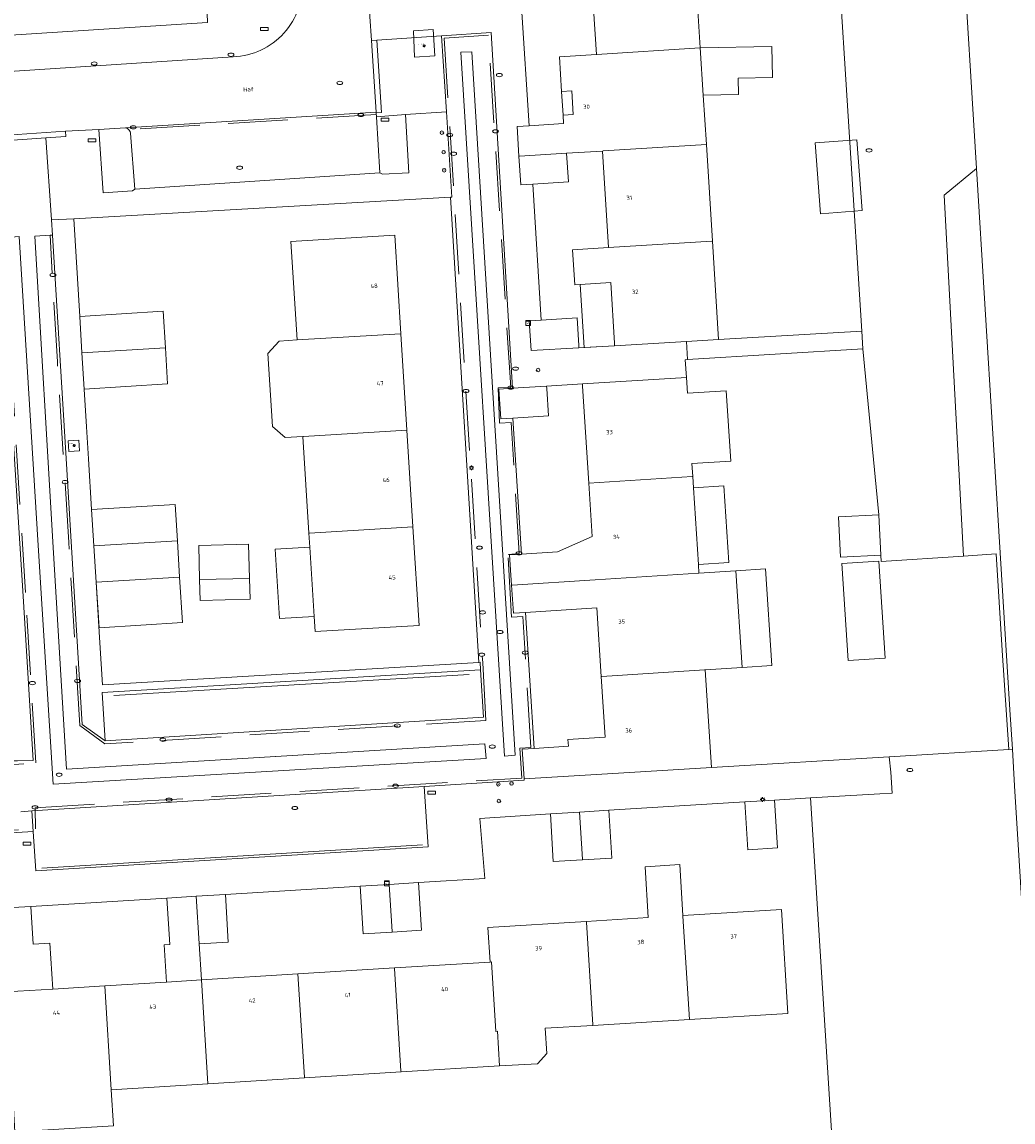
# Model space of a CAD drawing. Header units: metres. Extents: x 162098 to 162858, y 502351 to 503184.
# Tile 36 of 94: x 162598 to 162681, y 502563 to 502655. Entities that reach past the tile are written whole.
import ezdxf
from ezdxf.enums import TextEntityAlignment as Align

# ---------------------------------------------------------------- set-up
doc = ezdxf.new("R2010")
doc.units = ezdxf.units.M
doc.linetypes.add('RI-HWA-SO', pattern=[7.4, 5, -2.4])
for name, color, linetype, lineweight, true_color in [('B-PV-GR-BEPLANTING_CULTUUR_BOSPLANTSOEN-GV', 7, 'Continuous', 13, 0x99cc00), ('B-PV-GR-BEPLANTING_CULTUUR_HEESTERS-GV', 7, 'Continuous', 13, 0x99cc00), ('B-PV-GR-BOOM-S', 7, 'Continuous', 13, 0x4c9900), ('B-PV-OG-WATER_GRACHT-GV', 7, 'Continuous', 13, 0x007299), ('B-PV-RI-HWA_GOOT_MOLGOOT-G', 150, 'RI-HWA-SO', 18, 0x007fff)]:
    doc.layers.add(name, color=color, linetype=linetype, lineweight=lineweight, true_color=true_color)
for name, color, linetype, lineweight in [('B-PV-IE-MEUBILAIR-S', 252, 'Continuous', 13), ('B-PV-IE-MEUBILAIR_WEGMEUBILAIR-G', 252, 'Continuous', 13), ('B-PV-IE-MEUBILAIR_WEGMEUBILAIR-GV', 252, 'Continuous', 13), ('B-PV-OG-BEBOUWING-GV', 7, 'Continuous', 18), ('B-PV-OG-BEBOUWING-T18', 7, 'Continuous', 18), ('B-PV-OG-BEBOUWING_LUIFEL-GV', 7, 'Continuous', 18), ('B-PV-OG-BEBOUWING_OVERBOUWING-GV', 7, 'Continuous', 18), ('B-PV-OG-TERREIN_ERF-GV', 252, 'Continuous', 13), ('B-PV-OG-TOPOGRAFIE-T18', 7, 'Continuous', 18), ('B-PV-VH-GESLOTENVERHARDING_ASFALT-GV', 252, 'Continuous', 13), ('B-PV-VH-HALFVERHARDING-GV', 252, 'Continuous', 13), ('B-PV-VH-OPENVERHARDING_BETONELEMENT-GV', 252, 'Continuous', 13), ('B-PV-VH-OPENVERHARDING_BETONSTRAATSTEEN-GV', 252, 'Continuous', 13), ('B-PV-VH-OPENVERHARDING_TEGEL-GV', 252, 'Continuous', 13)]:
    doc.layers.add(name, color=color, linetype=linetype, lineweight=lineweight)
doc.styles.add('NLCS-ISO', font='NLCS-ISO.ttf')
doc.styles.add('NLCS-ISO-M200-T18', font='NLCS-ISO.ttf', dxfattribs={"height": 1.8})

# ---------------------------------------------------------------- blocks, each defined once
blk = doc.blocks.new('SIE-MEUBILAIR_BORD_STRAATNAAM-SO')
blk.add_lwpolyline([(-1.625, -0.625), (1.625, -0.625), (1.625, 0.625), (-1.625, 0.625)], close=True)
blk = doc.blocks.new('SIE-MEUBILAIR_KAST_TELECOM-SO')
for points in [[(-1, 1), (1, 1), (1, 0.84), (-1, 0.84)], [(-1, 0.76), (1, 0.76), (1, -1), (-1, -1)]]:
    blk.add_lwpolyline(points, close=True)
at = {"style": 'NLCS-ISO'}
blk.add_text('tele', height=0.75, dxfattribs=at).set_placement((0, 0), align=Align.MIDDLE_CENTER)
blk = doc.blocks.new('SIE-MEUBILAIR_PAAL_LICHTMAST-SO')
for points in [[(-0.62, 0), (-1, 0)], [(-0.71, 0.71), (-0.44, 0.44)], [(0, 1), (0, 0.62)], [(0.44, 0.44), (0.71, 0.71)], [(1, 0), (0.62, 0)], [(-0.71, -0.71), (-0.44, -0.44)], [(0, -0.62), (0, -1)], [(0.44, -0.44), (0.71, -0.71)]]:
    blk.add_lwpolyline(points)
blk.add_circle((0, 0), 0.5)
blk = doc.blocks.new('SIE-MEUBILAIR_PAAL_AFSLUITPAAL-SO')
blk.add_circle((0, 0), 0.75)
at = {"style": 'NLCS-ISO'}
blk.add_text('af', height=0.75, dxfattribs=at).set_placement((0, 0.05), align=Align.MIDDLE_CENTER)
blk = doc.blocks.new('SIE-MEUBILAIR_PUT_RIOOLPUT-SO')
blk.add_ellipse((0, 0), major_axis=(1.25, 0), ratio=0.54)
blk = doc.blocks.new('SIE-MEUBILAIR_PUT_KOLK-SO')
blk.add_ellipse((0, 0), major_axis=(1.25, 0), ratio=0.54)
blk = doc.blocks.new('SIE-MEUBILAIR_PUT_BRANDKRAAN-SO')
blk.add_ellipse((0, 0), major_axis=(1.25, 0), ratio=0.54)
blk = doc.blocks.new('SGR-BOOM_GBKN-SO')
for centre, start, end in [((-0.25, -0.1), 67.1244, 157.1244), ((-0.1, 0.25), 157.1244, 247.1244), ((-0.1, 0.25), 337.1244, 157.1244), ((0.25, 0.1), 247.1244, 337.1244), ((-0.25, -0.1), 157.1244, 337.1244), ((0.1, -0.25), 157.1244, 337.1244), ((0.1, -0.25), 337.1244, 67.1244)]:
    blk.add_arc(centre, 0.188, start, end)
at = {"extrusion": (0, 0, -1)}
blk.add_arc((-0.25, 0.1), 0.188, 22.8756, 202.8756, dxfattribs=at)
at = {"style": 'NLCS-ISO'}
blk.add_attdef('SOORT', text='', height=0.35, dxfattribs=at).set_placement((0, 0.75), align=Align.MIDDLE_RIGHT)

msp = doc.modelspace()

# ---------------------------------------------------------------- linework, layer by layer
at = {"layer": 'B-PV-GR-BEPLANTING_CULTUUR_BOSPLANTSOEN-GV'}
for points in [[(162678.135, 502643.026), (162676.932, 502662.538), (162674.291, 502662.382), (162666.474, 502661.921), (162668.518, 502629.429), (162668.614, 502627.942), (162669.956, 502614.038), (162670.121, 502610.665), (162670.137, 502610.143), (162677.031, 502610.588), (162675.432, 502640.808)], [(162677.031, 502610.588), (162679.764, 502610.765), (162680.286, 502602.682), (162680.829, 502594.397), (162681.133, 502594.415), (162680.928, 502597.729), (162678.135, 502643.026), (162675.432, 502640.808)], [(162664.221, 502590.338), (162666.455, 502554.924), (162683.502, 502555.976), (162683.111, 502562.322), (162683.057, 502563.596), (162684.022, 502564.557), (162683.459, 502573.503), (162682.349, 502574.689), (162682.315, 502575.235), (162681.322, 502591.346), (162681.133, 502594.415), (162680.829, 502594.397), (162670.818, 502593.788), (162670.959, 502592.501), (162671.055, 502590.741), (162670.022, 502590.68)]]:
    msp.add_lwpolyline(points, close=True, dxfattribs=at)
at = {"layer": 'B-PV-GR-BEPLANTING_CULTUUR_HEESTERS-GV'}
msp.add_lwpolyline([(162628.402, 502642.573), (162630.593, 502642.674), (162630.324, 502647.561), (162627.889, 502647.374), (162628.188, 502642.68)], close=True, dxfattribs=at)
msp.add_lwpolyline([(162606.888, 502646.431), (162604.641, 502646.308), (162605.002, 502641.006), (162607.463, 502641.177), (162607.659, 502641.295), (162607.302, 502645.983)], dxfattribs=at)
msp.add_lwpolyline([(162607.302, 502645.983, 0.352669), (162606.888, 502646.431)], format="xyb", dxfattribs=at)
at = {"layer": 'B-PV-IE-MEUBILAIR_WEGMEUBILAIR-G'}
for points in [[(162635.663, 502600.665), (162605.9, 502598.905)], [(162631.751, 502586.423), (162599.869, 502584.459)]]:
    msp.add_lwpolyline(points, dxfattribs=at)
at = {"layer": 'B-PV-IE-MEUBILAIR_WEGMEUBILAIR-GV'}
for points in [[(162632.627, 502654.671), (162630.998, 502654.569), (162631.087, 502652.366), (162632.768, 502652.463)], [(162602.073, 502620.244), (162602.13, 502619.336), (162603.038, 502619.393), (162602.981, 502620.301)]]:
    msp.add_lwpolyline(points, close=True, dxfattribs=at)
at = {"layer": 'B-PV-OG-BEBOUWING-GV'}
for points in [[(162654.495, 502661.215), (162654.445, 502661.212), (162645.843, 502660.671), (162645.793, 502660.668), (162646.301, 502652.584), (162646.352, 502652.587), (162654.953, 502653.128), (162655.004, 502653.131)], [(162643.816, 502644.312), (162646.81, 502644.501), (162646.86, 502644.504), (162655.512, 502645.048), (162655.253, 502649.177), (162655.004, 502653.131), (162654.953, 502653.128), (162646.352, 502652.587), (162646.301, 502652.584), (162643.207, 502652.389), (162643.389, 502649.495), (162644.237, 502649.548), (162644.362, 502647.552), (162643.515, 502647.499), (162643.559, 502646.794), (162640.665, 502646.622), (162639.666, 502646.563), (162639.824, 502644.061), (162639.874, 502644.064)], [(162646.86, 502644.504), (162646.81, 502644.501), (162647.318, 502636.416), (162655.97, 502636.96), (162656.02, 502636.963), (162655.512, 502645.048)], [(162629.896, 502629.2), (162629.946, 502629.203), (162629.437, 502637.448), (162620.732, 502636.93), (162621.241, 502628.684)], [(162656.539, 502628.719), (162656.02, 502636.963), (162655.97, 502636.96), (162647.318, 502636.416), (162644.304, 502636.226), (162644.488, 502633.302), (162644.949, 502633.331), (162647.502, 502633.492), (162647.822, 502628.404), (162647.835, 502628.204), (162653.851, 502628.56)], [(162621.741, 502620.599), (162621.791, 502620.602), (162630.446, 502621.118), (162629.946, 502629.203), (162629.896, 502629.2), (162621.241, 502628.684), (162619.744, 502628.591), (162618.807, 502627.537), (162619.184, 502621.448), (162620.244, 502620.506)], [(162645.149, 502624.803), (162645.672, 502616.68), (162654.324, 502617.239), (162654.374, 502617.242), (162654.304, 502618.327), (162657.549, 502618.536), (162657.169, 502624.433), (162653.924, 502624.224), (162653.84, 502625.535), (162645.136, 502625.003)], [(162621.741, 502620.599), (162622.24, 502612.515), (162622.29, 502612.518), (162630.945, 502613.034), (162630.446, 502621.118), (162621.791, 502620.602)], [(162646.193, 502608.597), (162654.845, 502609.156), (162654.895, 502609.159), (162654.849, 502609.873), (162654.434, 502616.313), (162654.374, 502617.242), (162654.324, 502617.239), (162645.672, 502616.68), (162645.958, 502612.242), (162643.036, 502610.951), (162640.041, 502610.758), (162639.044, 502610.694), (162639.209, 502608.146), (162639.259, 502608.149)], [(162669.956, 502614.038), (162666.565, 502613.872), (162666.73, 502610.499), (162670.121, 502610.665)], [(162622.29, 502612.518), (162622.24, 502612.515), (162622.312, 502611.345), (162622.671, 502605.534), (162622.749, 502604.272), (162631.454, 502604.79), (162630.945, 502613.034)], [(162617.264, 502608.725), (162617.189, 502611.573), (162613.01, 502611.463), (162613.085, 502608.615)], [(162639.259, 502608.149), (162639.209, 502608.146), (162639.36, 502605.804), (162640.357, 502605.868), (162646.344, 502606.253), (162646.714, 502600.514), (162646.764, 502600.517), (162655.366, 502601.073), (162655.416, 502601.076), (162658.51, 502601.275), (162657.989, 502609.358), (162654.895, 502609.159), (162654.845, 502609.156), (162646.193, 502608.597)], [(162647.24, 502592.354), (162655.944, 502592.883), (162655.416, 502601.076), (162655.366, 502601.073), (162646.764, 502600.517), (162646.714, 502600.514), (162647.041, 502595.435), (162643.928, 502595.238), (162643.961, 502594.667), (162641.092, 502594.482), (162640.094, 502594.418), (162640.255, 502591.929)], [(162645.463, 502580.004), (162645.466, 502579.954), (162646, 502571.351), (162646.003, 502571.301), (162654.088, 502571.799), (162653.551, 502580.453), (162653.548, 502580.503), (162653.284, 502584.761), (162650.389, 502584.583), (162650.653, 502580.324)], [(162662.337, 502572.308), (162661.795, 502581.012), (162653.548, 502580.503), (162653.551, 502580.453), (162654.088, 502571.799)], [(162645.466, 502579.954), (162645.463, 502580.004), (162637.222, 502579.496), (162637.402, 502576.602), (162637.532, 502576.61), (162637.894, 502570.801), (162638.023, 502570.809), (162638.204, 502567.915), (162641.38, 502568.07), (162642.148, 502568.939), (162642.015, 502571.055), (162646.003, 502571.301), (162646, 502571.351)], [(162637.402, 502576.602), (162629.402, 502576.109), (162629.405, 502576.058), (162629.944, 502567.456), (162629.947, 502567.406), (162638.204, 502567.915), (162638.023, 502570.809), (162637.894, 502570.801), (162637.532, 502576.61)], [(162621.318, 502575.61), (162613.233, 502575.111), (162613.778, 502566.408), (162621.862, 502566.907), (162621.859, 502566.957)], [(162629.405, 502576.058), (162629.402, 502576.109), (162621.318, 502575.61), (162621.859, 502566.957), (162621.862, 502566.907), (162629.947, 502567.406), (162629.944, 502567.456)], [(162610.323, 502574.931), (162605.146, 502574.612), (162605.688, 502565.909), (162613.778, 502566.408), (162613.233, 502575.111)], [(162597.622, 502562.386), (162605.876, 502562.895), (162605.688, 502565.909), (162605.146, 502574.612), (162600.79, 502574.343), (162596.899, 502574.103), (162597.436, 502565.4)]]:
    msp.add_lwpolyline(points, close=True, dxfattribs=at)
for points in [[(162643.816, 502644.312), (162639.874, 502644.064), (162639.824, 502644.061)], [(162639.824, 502644.061), (162639.974, 502641.673)], [(162643.967, 502641.91), (162643.816, 502644.312)], [(162640.972, 502641.732), (162643.967, 502641.91)], [(162639.974, 502641.673), (162640.972, 502641.732)], [(162610.224, 502628.028), (162610.034, 502631.089), (162603.046, 502630.656)], [(162603.046, 502630.656), (162603.234, 502627.612)], [(162641.688, 502630.344), (162640.69, 502630.285)], [(162640.69, 502630.285), (162640.847, 502627.79)], [(162644.683, 502630.522), (162641.688, 502630.344)], [(162644.828, 502628.226), (162644.683, 502630.522)], [(162644.84, 502628.027), (162644.828, 502628.226)], [(162603.234, 502627.612), (162610.224, 502628.028)], [(162610.224, 502628.028), (162603.234, 502627.612)], [(162603.234, 502627.612), (162603.423, 502624.568)], [(162603.423, 502624.568), (162610.411, 502625.001), (162610.224, 502628.028)], [(162640.847, 502627.79), (162644.84, 502628.027)], [(162639.283, 502624.645), (162638.148, 502624.575), (162638.309, 502622.081), (162639.307, 502622.145)], [(162642.141, 502624.819), (162639.283, 502624.645)], [(162639.307, 502622.145), (162642.301, 502622.338), (162642.153, 502624.625)], [(162642.153, 502624.625), (162642.141, 502624.819)], [(162611.226, 502611.859), (162611.036, 502614.92), (162604.048, 502614.487)], [(162604.048, 502614.487), (162604.238, 502611.443)], [(162604.238, 502611.443), (162611.226, 502611.859)], [(162611.226, 502611.859), (162604.238, 502611.443)], [(162604.426, 502608.399), (162611.413, 502608.832), (162611.226, 502611.859)], [(162604.238, 502611.443), (162604.426, 502608.399)], [(162661.225, 502590.155), (162658.73, 502590.002)], [(162658.73, 502590.002), (162658.978, 502586.009), (162661.474, 502586.162), (162661.225, 502590.155)], [(162644.896, 502589.155), (162642.45, 502589.005)], [(162642.45, 502589.005), (162642.699, 502585.012)], [(162647.341, 502589.304), (162644.896, 502589.155)], [(162645.141, 502585.212), (162644.896, 502589.155)], [(162644.896, 502589.155), (162645.141, 502585.212), (162645.144, 502585.162)], [(162647.59, 502585.312), (162647.341, 502589.304)], [(162642.699, 502585.012), (162645.144, 502585.162)], [(162645.144, 502585.162), (162645.141, 502585.212)], [(162645.144, 502585.162), (162647.59, 502585.312)], [(162628.965, 502583.1), (162626.52, 502582.949)], [(162626.52, 502582.949), (162626.766, 502578.957), (162629.215, 502579.108)], [(162631.411, 502583.25), (162628.965, 502583.1)], [(162629.215, 502579.108), (162629.212, 502579.158), (162628.965, 502583.1)], [(162628.965, 502583.1), (162629.212, 502579.158), (162629.215, 502579.108)], [(162629.215, 502579.108), (162631.657, 502579.258), (162631.411, 502583.25)], [(162612.796, 502582.105), (162610.351, 502581.954)], [(162615.241, 502582.255), (162612.796, 502582.105)], [(162612.796, 502582.105), (162613.043, 502578.163)], [(162613.046, 502578.113), (162613.043, 502578.163), (162612.796, 502582.105)], [(162613.046, 502578.113), (162615.487, 502578.263), (162615.241, 502582.255)], [(162598.962, 502581.254), (162596.467, 502581.1)], [(162600.79, 502574.343), (162600.554, 502578.186), (162599.157, 502578.1), (162598.962, 502581.254)], [(162610.351, 502581.954), (162610.59, 502578.081), (162610.131, 502578.053), (162610.323, 502574.931)], [(162613.043, 502578.163), (162613.046, 502578.113)], [(162613.233, 502575.111), (162613.046, 502578.113)], [(162610.323, 502574.931), (162613.233, 502575.111)], [(162596.899, 502574.103), (162600.79, 502574.343)]]:
    msp.add_lwpolyline(points, dxfattribs=at)
at = {"layer": 'B-PV-OG-BEBOUWING_LUIFEL-GV'}
for points in [[(162660.984, 502653.243), (162655.004, 502653.131), (162655.253, 502649.177), (162658.198, 502649.243), (162658.168, 502650.589), (162661.042, 502650.653)], [(162643.515, 502647.499), (162644.362, 502647.552), (162644.237, 502649.548), (162643.389, 502649.495)], [(162644.949, 502633.331), (162645.281, 502628.053), (162647.835, 502628.204), (162647.822, 502628.404), (162647.502, 502633.492)], [(162654.434, 502616.313), (162654.849, 502609.873), (162657.401, 502610.038), (162656.986, 502616.477)], [(162622.312, 502611.345), (162619.419, 502611.166), (162619.778, 502605.355), (162622.671, 502605.534)], [(162611.413, 502608.832), (162604.426, 502608.399), (162604.665, 502604.592), (162611.652, 502605.031)], [(162657.989, 502609.358), (162658.51, 502601.275), (162660.981, 502601.434), (162660.46, 502609.517)], [(162613.085, 502608.615), (162613.131, 502606.86), (162617.31, 502606.97), (162617.264, 502608.725)]]:
    msp.add_lwpolyline(points, close=True, dxfattribs=at)
at = {"layer": 'B-PV-OG-BEBOUWING_OVERBOUWING-GV'}
for points in [[(162664.617, 502645.189), (162665.064, 502639.244), (162668.556, 502639.507), (162668.109, 502645.451)], [(162666.848, 502609.976), (162667.373, 502601.841), (162670.485, 502602.042), (162669.96, 502610.177)]]:
    msp.add_lwpolyline(points, close=True, dxfattribs=at)
at = {"layer": 'B-PV-OG-TERREIN_ERF-GV'}
for points in [[(162582.069, 502653.223), (162613.755, 502655.253), (162613.743, 502655.439), (162613.536, 502658.753), (162610.631, 502705.171), (162578.952, 502703.109)], [(162654.495, 502661.215), (162655.004, 502653.131), (162655.253, 502649.177), (162655.512, 502645.048), (162656.02, 502636.963), (162656.539, 502628.719), (162668.518, 502629.429), (162666.474, 502661.921)], [(162640.041, 502656.533), (162640.665, 502646.622), (162643.559, 502646.794), (162643.515, 502647.499), (162644.362, 502647.552), (162644.237, 502649.548), (162643.389, 502649.495), (162643.207, 502652.389), (162646.301, 502652.584), (162645.793, 502660.668)], [(162645.136, 502625.003), (162642.141, 502624.819)], [(162642.141, 502624.819), (162642.153, 502624.625)], [(162642.153, 502624.625), (162642.301, 502622.338)], [(162645.149, 502624.803), (162645.136, 502625.003)], [(162645.672, 502616.68), (162645.149, 502624.803)], [(162642.301, 502622.338), (162639.307, 502622.145)], [(162639.307, 502622.145), (162640.041, 502610.758)], [(162645.958, 502612.242), (162645.672, 502616.68)], [(162640.041, 502610.758), (162643.036, 502610.951), (162645.958, 502612.242)], [(162646.344, 502606.253), (162640.357, 502605.868)], [(162646.714, 502600.514), (162646.344, 502606.253)], [(162640.357, 502605.868), (162641.092, 502594.482)], [(162647.041, 502595.435), (162646.714, 502600.514)], [(162643.961, 502594.667), (162643.928, 502595.238), (162647.041, 502595.435)], [(162641.092, 502594.482), (162643.961, 502594.667)], [(162666.455, 502554.924), (162664.221, 502590.338), (162661.225, 502590.155), (162661.474, 502586.162), (162658.978, 502586.009), (162658.73, 502590.002), (162647.341, 502589.304), (162647.59, 502585.312), (162645.144, 502585.162), (162642.699, 502585.012), (162642.45, 502589.005), (162636.55, 502588.617), (162636.966, 502583.592), (162631.411, 502583.25), (162631.657, 502579.258), (162629.215, 502579.108), (162626.766, 502578.957), (162626.52, 502582.949), (162615.241, 502582.255), (162615.487, 502578.263), (162613.046, 502578.113), (162613.233, 502575.111), (162621.318, 502575.61), (162629.402, 502576.109), (162637.402, 502576.602), (162637.222, 502579.496), (162645.463, 502580.004), (162650.653, 502580.324), (162650.389, 502584.583), (162653.284, 502584.761), (162653.548, 502580.503), (162661.795, 502581.012), (162662.337, 502572.308), (162654.088, 502571.799), (162646.003, 502571.301), (162642.015, 502571.055), (162642.148, 502568.939), (162641.38, 502568.07), (162638.204, 502567.915), (162629.947, 502567.406), (162621.862, 502566.907), (162613.778, 502566.408), (162605.688, 502565.909), (162605.876, 502562.895)], [(162610.351, 502581.954), (162598.962, 502581.254)], [(162598.962, 502581.254), (162599.157, 502578.1)], [(162610.59, 502578.081), (162610.351, 502581.954)], [(162599.157, 502578.1), (162600.554, 502578.186), (162600.79, 502574.343)], [(162610.131, 502578.053), (162610.59, 502578.081)], [(162610.323, 502574.931), (162610.131, 502578.053)], [(162605.146, 502574.612), (162610.323, 502574.931)], [(162600.79, 502574.343), (162605.146, 502574.612)]]:
    msp.add_lwpolyline(points, dxfattribs=at)
for points in [[(162646.81, 502644.501), (162643.816, 502644.312), (162643.967, 502641.91), (162640.972, 502641.732), (162641.688, 502630.344), (162644.683, 502630.522), (162644.828, 502628.226), (162644.84, 502628.027), (162647.835, 502628.204), (162647.822, 502628.404), (162647.502, 502633.492), (162644.949, 502633.331), (162644.488, 502633.302), (162644.304, 502636.226), (162647.318, 502636.416)], [(162634.086, 502640.636), (162602.543, 502638.824), (162603.046, 502630.656), (162610.034, 502631.089), (162610.224, 502628.028), (162610.411, 502625.001), (162603.423, 502624.568), (162603.621, 502621.4), (162603.787, 502618.722), (162604.048, 502614.487), (162611.036, 502614.92), (162611.226, 502611.859), (162611.413, 502608.832), (162604.426, 502608.399), (162604.74, 502603.335), (162604.958, 502599.816), (162636.458, 502601.69)], [(162621.741, 502620.599), (162620.244, 502620.506), (162619.184, 502621.448), (162618.807, 502627.537), (162619.744, 502628.591), (162621.241, 502628.684), (162620.732, 502636.93), (162629.437, 502637.448), (162629.946, 502629.203), (162630.446, 502621.118), (162630.945, 502613.034), (162631.454, 502604.79), (162622.749, 502604.272), (162622.671, 502605.534), (162622.312, 502611.345), (162622.24, 502612.515)], [(162669.956, 502614.038), (162668.614, 502627.942), (162653.945, 502627.044), (162653.742, 502627.032), (162653.84, 502625.535), (162653.924, 502624.224), (162657.169, 502624.433), (162657.549, 502618.536), (162654.304, 502618.327), (162654.374, 502617.242), (162654.434, 502616.313), (162654.849, 502609.873), (162654.895, 502609.159), (162657.989, 502609.358), (162658.51, 502601.275), (162655.416, 502601.076), (162655.944, 502592.883), (162670.818, 502593.788), (162680.829, 502594.397), (162680.286, 502602.682), (162679.764, 502610.765), (162677.031, 502610.588), (162670.137, 502610.143), (162670.121, 502610.665), (162666.73, 502610.499), (162666.565, 502613.872)], [(162617.264, 502608.725), (162613.085, 502608.615), (162613.01, 502611.463), (162617.189, 502611.573)]]:
    msp.add_lwpolyline(points, close=True, dxfattribs=at)
at = {"layer": 'B-PV-OG-WATER_GRACHT-GV'}
msp.add_lwpolyline([(162673.313, 502729.634), (162675.138, 502691.64), (162675.342, 502688.323), (162675.74, 502681.865), (162676.932, 502662.538), (162678.135, 502643.026), (162680.928, 502597.729), (162681.133, 502594.415), (162681.322, 502591.346), (162682.315, 502575.235), (162682.349, 502574.689), (162683.459, 502573.503), (162684.022, 502564.557), (162683.057, 502563.596), (162683.111, 502562.322), (162683.502, 502555.976), (162684.573, 502538.622), (162685.183, 502528.488), (162848.957, 502538.534)], dxfattribs=at)
at = {"layer": 'B-PV-RI-HWA_GOOT_MOLGOOT-G'}
for points in [[(162592.925, 502587.361), (162599.358, 502587.755), (162599.308, 502589.525), (162640.065, 502592.01), (162639.902, 502594.513), (162640.806, 502594.563), (162640.154, 502605.541), (162639.209, 502605.462), (162638.91, 502610.719), (162639.85, 502610.807), (162639.172, 502621.761), (162638.199, 502621.722), (162638.069, 502624.664), (162639.132, 502624.71), (162637.263, 502654.21), (162633.567, 502653.95), (162636.787, 502601.655), (162637.059, 502596.826), (162605.151, 502594.871), (162603.067, 502596.401), (162602.137, 502611.722), (162601.177, 502626.86), (162600.569, 502637.455)], [(162627.866, 502647.558), (162607.165, 502646.289)], [(162531.99, 502629.947), (162534.575, 502587.434), (162564.765, 502589.275), (162578.304, 502590.135), (162593.508, 502591.086), (162593.377, 502592.889), (162599.369, 502593.271), (162598.507, 502607.531), (162596.66, 502637.234)]]:
    msp.add_lwpolyline(points, dxfattribs=at)
at = {"layer": 'B-PV-VH-GESLOTENVERHARDING_ASFALT-GV'}
msp.add_lwpolyline([(162615.902, 502652.379), (162586.066, 502650.43), (162586.401, 502645.144), (162591.003, 502645.447), (162593.742, 502645.601), (162601.863, 502646.157), (162604.641, 502646.308), (162606.888, 502646.431), (162627.855, 502647.763), (162627.476, 502653.752), (162627.338, 502655.775), (162625.764, 502679.478), (162625.712, 502680.331), (162620.222, 502680.019), (162621.664, 502659.278), (162621.718, 502658.79)], dxfattribs=at)
msp.add_lwpolyline([(162621.718, 502658.79, -0.41686), (162615.902, 502652.379)], format="xyb", dxfattribs=at)
at = {"layer": 'B-PV-VH-HALFVERHARDING-GV'}
msp.add_lwpolyline([(162653.945, 502627.044), (162668.614, 502627.942), (162668.518, 502629.429), (162656.539, 502628.719), (162653.851, 502628.56)], close=True, dxfattribs=at)
at = {"layer": 'B-PV-VH-OPENVERHARDING_BETONELEMENT-GV'}
for points in [[(162627.925, 502653.783), (162627.476, 502653.752)], [(162627.476, 502653.752), (162627.855, 502647.763)], [(162628.32, 502647.731), (162627.925, 502653.783)], [(162627.855, 502647.763), (162627.861, 502647.688)], [(162627.861, 502647.688), (162628.32, 502647.731)], [(162601.863, 502646.157), (162593.742, 502645.601)], [(162593.742, 502645.601), (162593.785, 502645.144), (162595.868, 502645.288), (162600.217, 502645.591), (162601.878, 502645.706)], [(162601.878, 502645.706), (162601.863, 502646.157)]]:
    msp.add_lwpolyline(points, dxfattribs=at)
at = {"layer": 'B-PV-VH-OPENVERHARDING_BETONSTRAATSTEEN-GV'}
for points in [[(162598.11, 502589.191), (162599.045, 502589.26), (162631.898, 502591.302), (162640.262, 502591.822), (162640.255, 502591.929), (162640.094, 502594.418), (162641.092, 502594.482), (162640.357, 502605.868), (162639.36, 502605.804), (162639.209, 502608.146), (162639.044, 502610.694), (162640.041, 502610.758), (162639.307, 502622.145), (162638.309, 502622.081), (162638.148, 502624.575), (162639.283, 502624.645), (162637.488, 502654.411), (162633.351, 502654.145), (162633.748, 502647.774), (162634.192, 502640.625), (162634.086, 502640.636), (162636.458, 502601.69), (162636.578, 502601.72), (162636.602, 502601.076), (162636.852, 502597.107), (162605.17, 502595.115), (162603.246, 502596.48), (162601.921, 502618.756), (162600.782, 502637.462), (162600.569, 502637.455), (162599.283, 502637.367), (162600.824, 502611.297), (162601.955, 502592.757), (162636.968, 502594.869), (162637.09, 502593.649), (162600.821, 502591.482), (162599.611, 502611.032), (162597.976, 502637.339)], [(162627.855, 502647.763), (162606.888, 502646.431)], [(162627.861, 502647.688), (162627.855, 502647.763)], [(162627.889, 502647.374), (162627.861, 502647.688)], [(162628.188, 502642.68), (162627.889, 502647.374)], [(162607.302, 502645.983), (162607.659, 502641.295)], [(162607.659, 502641.295), (162628.188, 502642.68)], [(162596.427, 502637.234), (162598.306, 502607.247), (162599.149, 502593.463), (162597.842, 502593.457)], [(162631.898, 502591.302), (162599.045, 502589.26), (162599.152, 502587.536)], [(162599.381, 502584.237), (162632.222, 502586.249), (162631.898, 502591.302)], [(162592.729, 502587.149), (162599.152, 502587.536), (162599.045, 502589.26), (162598.11, 502589.191)], [(162599.152, 502587.536), (162599.381, 502584.237)]]:
    msp.add_lwpolyline(points, dxfattribs=at)
for points in [[(162634.967, 502652.766), (162635.872, 502652.818), (162639.513, 502593.92), (162638.609, 502593.845)], [(162636.602, 502601.076), (162604.936, 502599.165), (162605.17, 502595.115), (162636.852, 502597.107)]]:
    msp.add_lwpolyline(points, close=True, dxfattribs=at)
msp.add_lwpolyline([(162606.888, 502646.431, -0.352669), (162607.302, 502645.983)], format="xyb", dxfattribs=at)
at = {"layer": 'B-PV-VH-OPENVERHARDING_TEGEL-GV'}
for points in [[(162621.718, 502658.79), (162621.664, 502659.278), (162616.722, 502658.942), (162613.536, 502658.753), (162613.743, 502655.439), (162613.755, 502655.253), (162582.069, 502653.223), (162582.256, 502650.213), (162584.314, 502650.341), (162586.066, 502650.43), (162615.902, 502652.379)], [(162627.338, 502655.775), (162627.476, 502653.752), (162627.925, 502653.783), (162633.351, 502654.145), (162637.488, 502654.411), (162639.283, 502624.645), (162642.141, 502624.819), (162645.136, 502625.003), (162653.84, 502625.535), (162653.742, 502627.032), (162653.945, 502627.044), (162653.851, 502628.56), (162647.835, 502628.204), (162644.84, 502628.027), (162640.847, 502627.79), (162640.69, 502630.285), (162641.688, 502630.344), (162640.972, 502641.732)], [(162640.972, 502641.732), (162639.974, 502641.673), (162639.824, 502644.061), (162639.666, 502646.563), (162640.665, 502646.622), (162640.041, 502656.533)], [(162633.351, 502654.145), (162627.925, 502653.783)], [(162633.748, 502647.774), (162633.351, 502654.145)], [(162627.925, 502653.783), (162628.32, 502647.731), (162627.861, 502647.688)], [(162627.861, 502647.688), (162627.889, 502647.374)], [(162627.889, 502647.374), (162630.324, 502647.561)], [(162630.324, 502647.561), (162633.748, 502647.774)], [(162596.467, 502581.1), (162598.962, 502581.254), (162610.351, 502581.954), (162612.796, 502582.105), (162615.241, 502582.255), (162626.52, 502582.949), (162628.965, 502583.1), (162631.411, 502583.25), (162636.966, 502583.592), (162636.55, 502588.617), (162642.45, 502589.005), (162644.896, 502589.155), (162647.341, 502589.304), (162658.73, 502590.002), (162661.225, 502590.155), (162664.221, 502590.338), (162670.022, 502590.68), (162671.055, 502590.741), (162670.959, 502592.501), (162670.818, 502593.788), (162655.944, 502592.883), (162647.24, 502592.354), (162640.255, 502591.929), (162640.262, 502591.822), (162631.898, 502591.302), (162632.222, 502586.249), (162599.381, 502584.237), (162599.152, 502587.536), (162592.729, 502587.149)]]:
    msp.add_lwpolyline(points, dxfattribs=at)
msp.add_lwpolyline([(162615.902, 502652.379, 0.41686), (162621.718, 502658.79)], format="xyb", dxfattribs=at)
for points in [[(162635.872, 502652.818), (162634.967, 502652.766), (162638.609, 502593.845), (162639.513, 502593.92)], [(162604.641, 502646.308), (162601.863, 502646.157), (162601.878, 502645.706), (162600.217, 502645.591), (162600.692, 502638.751), (162602.543, 502638.824), (162634.086, 502640.636), (162634.192, 502640.625), (162633.748, 502647.774), (162630.324, 502647.561), (162630.593, 502642.674), (162628.402, 502642.573), (162628.188, 502642.68), (162607.659, 502641.295), (162607.463, 502641.177), (162605.002, 502641.006)], [(162599.283, 502637.367), (162600.569, 502637.455), (162600.782, 502637.462), (162600.692, 502638.751), (162600.217, 502645.591), (162595.868, 502645.288), (162596.345, 502638.414), (162596.427, 502637.234), (162596.66, 502637.234), (162597.976, 502637.339), (162599.611, 502611.032), (162600.821, 502591.482), (162637.09, 502593.649), (162636.968, 502594.869), (162601.955, 502592.757), (162600.824, 502611.297)], [(162596.427, 502637.234), (162596.345, 502638.414), (162594.485, 502638.31), (162594.805, 502633.11), (162594.993, 502630.066), (162595.18, 502627.022), (162595.458, 502622.522), (162595.531, 502621.332), (162595.801, 502616.94), (162595.989, 502613.896), (162596.176, 502610.852), (162596.499, 502605.617), (162596.646, 502603.235), (162596.774, 502601.15), (162597.046, 502597.726), (162597.207, 502593.454), (162597.842, 502593.457), (162599.149, 502593.463), (162598.306, 502607.247)], [(162603.423, 502624.568), (162603.234, 502627.612), (162603.046, 502630.656), (162602.543, 502638.824), (162600.692, 502638.751), (162600.782, 502637.462), (162601.921, 502618.756), (162603.246, 502596.48), (162605.17, 502595.115), (162604.936, 502599.165), (162636.602, 502601.076), (162636.578, 502601.72), (162636.458, 502601.69), (162604.958, 502599.816), (162604.74, 502603.335), (162604.426, 502608.399), (162604.238, 502611.443), (162604.048, 502614.487), (162603.787, 502618.722), (162603.621, 502621.4)]]:
    msp.add_lwpolyline(points, close=True, dxfattribs=at)

# ---------------------------------------------------------------- block references
at = {"layer": 'B-PV-GR-BOOM-S', "xscale": 0.2, "yscale": 0.2, "zscale": 0.2}
for p in [(162631.879, 502653.313), (162602.578, 502619.844)]:
    msp.add_blockref('SGR-BOOM_GBKN-SO', p, dxfattribs=at).add_auto_attribs({'SOORT': '****%%c***m'})
at = {"layer": 'B-PV-IE-MEUBILAIR-S', "xscale": 0.2, "yscale": 0.2, "zscale": 0.2}
for name, p in [('SIE-MEUBILAIR_BORD_STRAATNAAM-SO', (162618.497, 502654.704)), ('SIE-MEUBILAIR_PUT_KOLK-SO', (162615.712, 502652.559)), ('SIE-MEUBILAIR_PUT_KOLK-SO', (162604.261, 502651.819)), ('SIE-MEUBILAIR_PUT_RIOOLPUT-SO', (162624.83, 502650.201)), ('SIE-MEUBILAIR_PUT_RIOOLPUT-SO', (162638.179, 502650.856)), ('SIE-MEUBILAIR_PUT_KOLK-SO', (162626.586, 502647.519)), ('SIE-MEUBILAIR_PUT_KOLK-SO', (162607.53, 502646.482)), ('SIE-MEUBILAIR_BORD_STRAATNAAM-SO', (162628.609, 502647.113)), ('SIE-MEUBILAIR_PAAL_AFSLUITPAAL-SO', (162633.37, 502646.037)), ('SIE-MEUBILAIR_PUT_KOLK-SO', (162634.023, 502645.852)), ('SIE-MEUBILAIR_PUT_KOLK-SO', (162637.854, 502646.15)), ('SIE-MEUBILAIR_BORD_STRAATNAAM-SO', (162604.074, 502645.401)), ('SIE-MEUBILAIR_PUT_RIOOLPUT-SO', (162669.131, 502644.549)), ('SIE-MEUBILAIR_PAAL_AFSLUITPAAL-SO', (162633.514, 502644.403)), ('SIE-MEUBILAIR_PUT_RIOOLPUT-SO', (162634.351, 502644.271)), ('SIE-MEUBILAIR_PUT_RIOOLPUT-SO', (162616.44, 502643.096)), ('SIE-MEUBILAIR_PAAL_AFSLUITPAAL-SO', (162633.564, 502642.89)), ('SIE-MEUBILAIR_PUT_KOLK-SO', (162600.811, 502634.128)), ('SIE-MEUBILAIR_KAST_TELECOM-SO', (162640.602, 502630.107)), ('SIE-MEUBILAIR_PUT_RIOOLPUT-SO', (162639.538, 502626.283)), ('SIE-MEUBILAIR_PAAL_AFSLUITPAAL-SO', (162641.425, 502626.166)), ('SIE-MEUBILAIR_PUT_KOLK-SO', (162635.383, 502624.407)), ('SIE-MEUBILAIR_PUT_KOLK-SO', (162639.139, 502624.692)), ('SIE-MEUBILAIR_PAAL_LICHTMAST-SO', (162635.849, 502617.973)), ('SIE-MEUBILAIR_PUT_KOLK-SO', (162601.824, 502616.781)), ('SIE-MEUBILAIR_PUT_RIOOLPUT-SO', (162636.516, 502611.291)), ('SIE-MEUBILAIR_PUT_KOLK-SO', (162639.826, 502610.819)), ('SIE-MEUBILAIR_PUT_RIOOLPUT-SO', (162636.775, 502605.871)), ('SIE-MEUBILAIR_PUT_BRANDKRAAN-SO', (162638.242, 502604.231)), ('SIE-MEUBILAIR_PUT_KOLK-SO', (162636.713, 502602.327)), ('SIE-MEUBILAIR_PUT_KOLK-SO', (162640.343, 502602.511)), ('SIE-MEUBILAIR_PUT_KOLK-SO', (162599.086, 502599.957)), ('SIE-MEUBILAIR_PUT_KOLK-SO', (162602.875, 502600.138)), ('SIE-MEUBILAIR_PUT_KOLK-SO', (162629.64, 502596.399)), ('SIE-MEUBILAIR_PUT_KOLK-SO', (162610.013, 502595.214)), ('SIE-MEUBILAIR_PUT_RIOOLPUT-SO', (162637.59, 502594.639)), ('SIE-MEUBILAIR_PUT_RIOOLPUT-SO', (162601.327, 502592.282)), ('SIE-MEUBILAIR_PUT_RIOOLPUT-SO', (162672.552, 502592.677)), ('SIE-MEUBILAIR_PUT_KOLK-SO', (162629.483, 502591.356)), ('SIE-MEUBILAIR_PAAL_AFSLUITPAAL-SO', (162638.092, 502591.489)), ('SIE-MEUBILAIR_PAAL_AFSLUITPAAL-SO', (162639.203, 502591.551)), ('SIE-MEUBILAIR_PUT_KOLK-SO', (162610.525, 502590.194)), ('SIE-MEUBILAIR_BORD_STRAATNAAM-SO', (162632.505, 502590.779)), ('SIE-MEUBILAIR_PAAL_LICHTMAST-SO', (162660.224, 502590.203)), ('SIE-MEUBILAIR_PUT_KOLK-SO', (162599.31, 502589.544)), ('SIE-MEUBILAIR_PUT_RIOOLPUT-SO', (162621.063, 502589.497)), ('SIE-MEUBILAIR_PAAL_AFSLUITPAAL-SO', (162638.143, 502590.083)), ('SIE-MEUBILAIR_BORD_STRAATNAAM-SO', (162598.641, 502586.51)), ('SIE-MEUBILAIR_KAST_TELECOM-SO', (162628.762, 502583.191))]:
    msp.add_blockref(name, p, dxfattribs=at)

# ---------------------------------------------------------------- texts
at = {"layer": 'B-PV-OG-BEBOUWING-T18', "style": 'NLCS-ISO-M200-T18'}
for s, p in [('30', (162645.474, 502648.208)), ('31', (162649.061, 502640.584)), ('48', (162627.695, 502633.211)), ('32', (162649.554, 502632.718)), ('47', (162628.199, 502625.049)), ('33', (162647.4, 502620.964)), ('46', (162628.699, 502616.962)), ('34', (162647.965, 502612.199)), ('45', (162629.203, 502608.798)), ('35', (162648.423, 502605.105)), ('36', (162649.01, 502595.987)), ('38', (162650.016, 502578.281)), ('37', (162657.797, 502578.761)), ('39', (162641.466, 502577.754)), ('41', (162625.481, 502573.838)), ('40', (162633.598, 502574.338)), ('43', (162609.167, 502572.856)), ('42', (162617.485, 502573.37)), ('44', (162601.103, 502572.359))]:
    msp.add_text(s, height=0.36, rotation=3.5, dxfattribs=at).set_placement(p, align=Align.MIDDLE)
at = {"layer": 'B-PV-OG-TOPOGRAFIE-T18', "style": 'NLCS-ISO-M200-T18'}
msp.add_text('Haf', height=0.36, rotation=2.9, dxfattribs=at).set_placement((162617.181, 502649.668), align=Align.MIDDLE)

doc.saveas('drawing.dxf')
